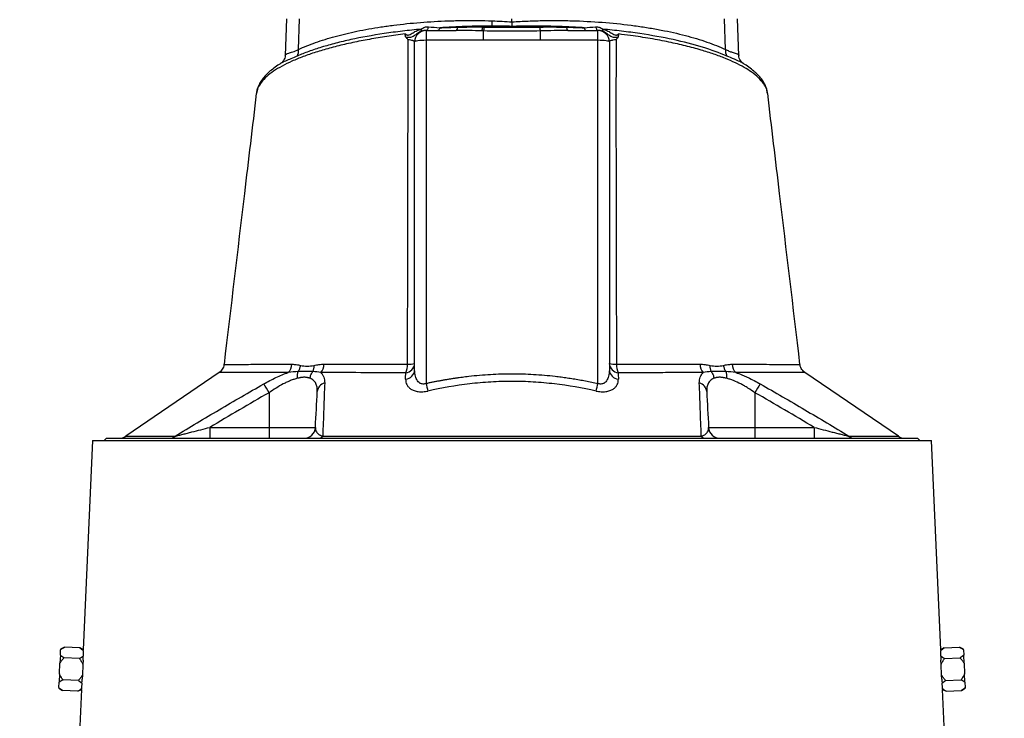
# Model space of a CAD drawing. Header units: millimetres. Extents: x 4084 to 8209, y 1498 to 10860.
# Tile 5 of 6: x 4709 to 6858, y 7919 to 9444. Entities that reach past the tile are written whole.
import ezdxf

# ---------------------------------------------------------------- set-up
doc = ezdxf.new("R2010")
doc.units = ezdxf.units.MM
doc.header["$LTSCALE"] = 5

msp = doc.modelspace()

# ---------------------------------------------------------------- linework, layer by layer
at = {"color": 7, "linetype": 'Continuous', "lineweight": 25}
for p, q in [((5291.4, 9445.4), (5288.6, 9365.8)), ((5317.9, 9379), (5319.8, 9445.4)), ((5783.8, 9439), (5783.8, 9445.4)), ((6249.7, 9379), (6247.8, 9445.4)), ((6279, 9365.8), (6276.2, 9445.4)), ((5596.3, 9420.4), (5596.3, 9398.9)), ((5596.3, 9420.4), (5661.6, 9420.4)), ((5721.9, 9398.9), (5721.9, 9419.2)), ((5845.7, 9398.9), (5845.7, 9419.2)), ((5906, 9420.4), (5971.3, 9420.4)), ((5971.3, 9398.9), (5971.3, 9420.4)), ((5571.3, 8679.4), (5571.3, 9395.4)), ((5596.3, 9398.9), (5596.3, 8650.2)), ((5721.9, 9398.9), (5596.3, 9398.9)), ((5971.3, 9398.9), (5845.7, 9398.9)), ((5971.3, 8650.2), (5971.3, 9398.9)), ((5996.3, 9395.4), (5996.3, 8679.4)), ((5225.8, 9282.9), (5225.7, 9282.5)), ((5155.7, 8691.7), (5155.8, 8691.7)), ((5144.8, 8674.2), (4940.6, 8535)), ((6627.2, 8534.9), (6423, 8674)), ((5253.5, 8629.8), (5253.5, 8554.1)), ((6314.1, 8629.8), (6314.1, 8554.1)), ((5124.4, 8554.1), (5124.4, 8530.4)), ((5124.4, 8554.1), (5253.5, 8554.1)), ((5253.5, 8554.1), (5354.7, 8554.1)), ((5253.5, 8554.1), (5253.5, 8530.4)), ((6212.9, 8554.1), (6314.1, 8554.1)), ((6314.1, 8554.1), (6314.1, 8530.4)), ((6314.1, 8554.1), (6443.3, 8554.1)), ((6443.3, 8554.1), (6443.3, 8530.4)), ((4868.2, 8525.4), (4847.8, 8068.4)), ((4868.2, 8525.4), (6699.4, 8525.4)), ((4898.8, 8530.4), (4893.8, 8525.4)), ((4898.8, 8530.4), (6668.8, 8530.4)), ((6673.8, 8525.4), (6668.8, 8530.4)), ((6719.9, 8068.6), (6699.4, 8525.4)), ((4798, 8057.4), (4798.5, 8069)), ((4806.9, 8074.7), (4798.5, 8070.3)), ((4798.5, 8070.3), (4798.5, 8069)), ((4840.5, 8073.2), (4806.9, 8074.7)), ((4847.8, 8068.5), (4840.5, 8073.2)), ((4847.8, 8067.5), (4847.8, 8068.4)), ((6727.1, 8073.2), (6719.9, 8068.6)), ((6727.1, 8073.2), (6760.7, 8074.7)), ((6769.1, 8070.3), (6760.7, 8074.7)), ((6769.1, 8069), (6769.1, 8070.3)), ((6769.1, 8069), (6769.7, 8057.4)), ((4796.1, 8016), (4797.1, 8039.3)), ((4798, 8057.4), (4797.1, 8039.3)), ((4839.4, 8049.5), (4805.9, 8051)), ((4847.5, 8045.9), (4847.1, 8037)), ((6720.5, 8037), (6720.1, 8045.9)), ((6728.2, 8049.5), (6761.7, 8051)), ((6770.5, 8039.3), (6769.7, 8057.4)), ((6770.5, 8039.3), (6771.5, 8016)), ((4847.1, 8037), (4846, 8013.7)), ((6721.6, 8013.7), (6720.5, 8037)), ((4794.8, 7986.2), (4795.3, 7997.9)), ((4796.1, 8016), (4795.3, 7997.9)), ((4837.3, 8002), (4803.8, 8003.5)), ((4846, 8013.7), (4845.7, 8005)), ((6722, 8005), (6721.6, 8013.7)), ((6730.3, 8002), (6763.9, 8003.5)), ((6772.3, 7997.9), (6771.5, 8016)), ((6772.3, 7997.9), (6772.8, 7986.2)), ((4843.9, 7982.3), (4709.2, 4980.1)), ((4794.8, 7986.2), (4794.7, 7984.9)), ((4794.7, 7984.9), (4802.7, 7979.8)), ((4836.2, 7978.3), (4802.7, 7979.8)), ((4836.2, 7978.3), (4843.9, 7982.3)), ((4843.9, 7982.7), (4844, 7983.3)), ((6858.4, 4980.1), (6723.7, 7982.3)), ((6723.7, 7982.3), (6731.4, 7978.3)), ((6731.4, 7978.3), (6764.9, 7979.8)), ((6764.9, 7979.8), (6772.9, 7984.9)), ((6772.9, 7984.9), (6772.8, 7986.2))]:
    msp.add_line(p, q, dxfattribs=at)
at = {"color": 7, "linetype": 'Continuous', "lineweight": 25, "flags": 128}
for points in [[(5601.2, 9428.4), (5600.8, 9426.6), (5600.3, 9425.1), (5599.8, 9423.7), (5599.1, 9422.5), (5598.4, 9421.6), (5597.7, 9420.9), (5597, 9420.5), (5596.2, 9420.4)], [(5626, 9426.2), (5625.6, 9424.9), (5625.2, 9423.8), (5624.8, 9422.8), (5624.3, 9421.9), (5623.7, 9421.3), (5623.2, 9420.8), (5622.6, 9420.5), (5622, 9420.4)], [(5664.8, 9427.5), (5664.5, 9426), (5664.2, 9424.6), (5663.8, 9423.3), (5663.4, 9422.3), (5663, 9421.5), (5662.6, 9420.9), (5662.1, 9420.5), (5661.6, 9420.4)], [(5902.8, 9427.5), (5903.1, 9426), (5903.4, 9424.6), (5903.8, 9423.3), (5904.2, 9422.3), (5904.6, 9421.5), (5905, 9420.9), (5905.5, 9420.5), (5906, 9420.4)], [(5941.6, 9426.2), (5942, 9424.9), (5942.4, 9423.8), (5942.9, 9422.8), (5943.4, 9421.9), (5943.9, 9421.3), (5944.4, 9420.8), (5945, 9420.5), (5945.6, 9420.4)], [(5966.4, 9428.4), (5966.8, 9426.6), (5967.3, 9425.1), (5967.9, 9423.7), (5968.5, 9422.5), (5969.2, 9421.6), (5969.9, 9420.9), (5970.6, 9420.5), (5971.4, 9420.4)], [(5596.3, 9398.9), (5591.4, 9398.8), (5586.7, 9398.6), (5582.4, 9398.3), (5578.6, 9397.8), (5575.5, 9397.3), (5573.2, 9396.7), (5571.8, 9396.1), (5571.3, 9395.4)], [(5996.3, 9395.4), (5995.8, 9396.1), (5994.4, 9396.7), (5992.1, 9397.3), (5989, 9397.8), (5985.2, 9398.3), (5980.9, 9398.6), (5976.2, 9398.8), (5971.3, 9398.9)]]:
    msp.add_lwpolyline(points, dxfattribs=at)
at = {"color": 7, "linetype": 'Continuous', "lineweight": 25}
for centre, radius, start, end in [((5538.6, 9448.7), 202.2, 354.6753, 357.9132), ((5596.3, 9395.4), 25, 90, 180), ((5577.8, 9420.2), 8.51, 349.8786, 20.116), ((5690.2, 9429.5), 29.6, 339.9616, 356.9031), ((5691.1, 9429.6), 32.5, 341.4148, 356.9232), ((5876.5, 9429.6), 32.5, 183.0768, 198.5852), ((5971.3, 9395.4), 25, 0, 90), ((5989.8, 9420.2), 8.51, 159.884, 190.1214), ((5293.7, 9376.3), 24.4, 331.3418, 6.4972), ((6273.9, 9376.3), 24.4, 173.5028, 208.6582), ((5276.5, 8693.3), 27.1, 313.973, 357.0612), ((5344.1, 8692.8), 29.3, 319.3789, 358.5242), ((5549.3, 8695.3), 22.1, 276.5045, 355.7105), ((5510.6, 8691.8), 45.1, 335.8673, 0.5459), ((5558.7, 8746.4), 54.2, 266.8996, 283.4905), ((6018.3, 8695.3), 22.1, 184.2895, 263.4955), ((6008.9, 8746.4), 54.2, 256.5095, 273.1004), ((6057, 8691.8), 45.1, 179.4541, 204.1328), ((6223.5, 8692.8), 29.3, 181.4758, 220.6211), ((6291.1, 8693.3), 27.1, 182.9388, 226.027), ((5549.3, 8681.1), 22.1, 276.041, 355.6078), ((6018.3, 8681.1), 22.1, 184.3923, 263.9591), ((4877.1, 8418.4), 431.7, 29.3265, 32.3021), ((5380.6, 8630.2), 21.9, 105.2189, 174.7408), ((6069.3, 8753.3), 484.1, 192.2935, 194.3309), ((5498.3, 8753.3), 484.1, 345.6692, 347.7066), ((6187, 8630.2), 21.9, 5.2592, 74.7811), ((6690.5, 8418.4), 431.7, 147.6979, 150.6735), ((5329.7, 8555.4), 25, 270, 357), ((6237.9, 8555.4), 25, 183, 270), ((4926.1, 8555.4), 25, 270.0013, 305.5641), ((5035.8, 8550.3), 19.9, 270.4014, 308.8062), ((5362.6, 8539.5), 9.13, 275.3782, 330.9176), ((6205, 8539.5), 9.13, 209.0824, 264.6218), ((6531.8, 8550.3), 19.9, 231.1938, 269.5986), ((6641.5, 8555.4), 25, 235.032, 269.9984)]:
    msp.add_arc(centre, radius, start, end, dxfattribs=at)
for centre, major_axis, start_param, end_param in [((5785.7, 8016.7), (937.4, -63.1), 3.16434, 3.18764), ((5781.9, 8016.7), (937.4, 63.1), 6.237138, 6.260438), ((5785.7, 7921.6), (941.6, -63.4), 3.121482, 3.144706), ((5781.9, 7921.6), (941.6, 63.4), 6.280072, 6.303296)]:
    msp.add_ellipse(centre, major_axis=major_axis, ratio=0.576382, start_param=start_param, end_param=end_param, dxfattribs=at)
for points, knots in [([(5317.9, 9379), (5329.3, 9384.3), (5341.7, 9389.3), (5361.7, 9396.3), (5368.6, 9398.6), (5382.9, 9403.1), (5390.3, 9405.2), (5412.9, 9411.4), (5428.8, 9415.2), (5462.1, 9422.2), (5479.5, 9425.3), (5502.3, 9428.8), (5506.9, 9429.4), (5516.2, 9430.7), (5520.9, 9431.3), (5535.1, 9433.1), (5544.7, 9434.2), (5573.8, 9437.2), (5593.7, 9438.8), (5624.2, 9440.5), (5634.5, 9441), (5650.1, 9441.5), (5655.4, 9441.7), (5665.9, 9441.9), (5671.2, 9442), (5697.7, 9442.3), (5719.1, 9442.1), (5740.7, 9441.3)], [0, 0, 0, 0, 0.125, 0.125, 0.1875, 0.1875, 0.25, 0.25, 0.375, 0.375, 0.5, 0.5, 0.53125, 0.53125, 0.5625, 0.5625, 0.625, 0.625, 0.75, 0.75, 0.8125, 0.8125, 0.84375, 0.84375, 0.875, 0.875, 1, 1, 1, 1]), ([(5783.8, 9439), (5795.6, 9439.8), (5807.3, 9440.5), (5830.7, 9441.5), (5842.4, 9441.8), (5859.8, 9442.1), (5865.6, 9442.1), (5877.2, 9442.2), (5883, 9442.1), (5900.3, 9442), (5911.6, 9441.7), (5945.4, 9440.6), (5967.3, 9439.3), (6010.1, 9435.7), (6031, 9433.5), (6056.4, 9430), (6061.4, 9429.3), (6071.3, 9427.8), (6076.3, 9427.1), (6090.8, 9424.7), (6100.3, 9423), (6128, 9417.7), (6145.5, 9413.7), (6170.5, 9407.2), (6178.5, 9404.9), (6194.3, 9400.2), (6201.9, 9397.7), (6223.8, 9390.1), (6237.4, 9384.7), (6249.7, 9379)], [0, 0, 0, 0, 0.0625, 0.0625, 0.125, 0.125, 0.15625, 0.15625, 0.1875, 0.1875, 0.25, 0.25, 0.375, 0.375, 0.5, 0.5, 0.53125, 0.53125, 0.5625, 0.5625, 0.625, 0.625, 0.75, 0.75, 0.8125, 0.8125, 0.875, 0.875, 1, 1, 1, 1]), ([(5783.8, 9439), (5783.8, 9437.3), (5783.8, 9435.6), (5783.8, 9432.4), (5783.8, 9430.8), (5783.8, 9429.3)], [0, 0, 0, 0, 0.5, 0.5, 1, 1, 1, 1]), ([(5585.8, 9423.1), (5571.9, 9421.8), (5558.2, 9420.4), (5537.9, 9418), (5531.2, 9417.2), (5518, 9415.4), (5511.4, 9414.5), (5479.1, 9409.7), (5454.8, 9405.3), (5420.6, 9397.8), (5409.6, 9395.2), (5393.7, 9391.1), (5388.5, 9389.7), (5378.2, 9386.8), (5373.2, 9385.4), (5358.5, 9380.9), (5349.1, 9377.8), (5331.4, 9371.3), (5323, 9368), (5315, 9364.6)], [0, 0, 0, 0, 0.125, 0.125, 0.1875, 0.1875, 0.25, 0.25, 0.5, 0.5, 0.625, 0.625, 0.6875, 0.6875, 0.75, 0.75, 0.875, 0.875, 1, 1, 1, 1]), ([(5550.9, 9412.7), (5551.5, 9412.3), (5552.1, 9411.8), (5553.5, 9411), (5554.2, 9410.7), (5555.7, 9410.3), (5556.4, 9410.3), (5558, 9410.4), (5558.7, 9410.5), (5560.9, 9411.3), (5562.3, 9412), (5565.1, 9413.7), (5566.4, 9414.6), (5569.2, 9416.3), (5570.6, 9417.2), (5573.5, 9418.7), (5575, 9419.4), (5578, 9420.7), (5579.5, 9421.3), (5582.7, 9422.3), (5584.2, 9422.7), (5585.8, 9423.1)], [0, 0, 0, 0, 0.0625, 0.0625, 0.125, 0.125, 0.1875, 0.1875, 0.25, 0.25, 0.375, 0.375, 0.5, 0.5, 0.625, 0.625, 0.75, 0.75, 0.875, 0.875, 1, 1, 1, 1]), ([(5586.2, 9418.7), (5584.7, 9418.1), (5583.2, 9417.5), (5580.2, 9415.9), (5578.8, 9415), (5576.1, 9413.1), (5574.8, 9412.1), (5572.4, 9410.2), (5571.2, 9409.2), (5568.8, 9407.7), (5567.5, 9407), (5564.9, 9405.9), (5563.6, 9405.4), (5560.7, 9404.8), (5559.2, 9404.7), (5556, 9404.6), (5554.4, 9404.6), (5552.7, 9404.9)], [0, 0, 0, 0, 0.125, 0.125, 0.25, 0.25, 0.375, 0.375, 0.5, 0.5, 0.625, 0.625, 0.75, 0.75, 0.875, 0.875, 1, 1, 1, 1]), ([(5585.8, 9423.1), (5587, 9424), (5588.1, 9424.7), (5590.6, 9426.2), (5591.9, 9426.8), (5594.6, 9427.8), (5595.9, 9428.1), (5598.6, 9428.5), (5599.9, 9428.5), (5601.2, 9428.4)], [0, 0, 0, 0, 0.25, 0.25, 0.5, 0.5, 0.75, 0.75, 1, 1, 1, 1]), ([(5596.2, 9420.4), (5594.6, 9420.4), (5592.9, 9420.2), (5590.4, 9419.8), (5589.6, 9419.6), (5587.9, 9419.2), (5587.1, 9419), (5586.2, 9418.7)], [0, 0, 0, 0, 0.5, 0.5, 0.75, 0.75, 1, 1, 1, 1]), ([(5739.9, 9429.9), (5720.6, 9429.9), (5701.3, 9429.6), (5672.8, 9428.7), (5663.3, 9428.3), (5644.5, 9427.4), (5635.2, 9426.8), (5626, 9426.2)], [0, 0, 0, 0, 0.5, 0.5, 0.75, 0.75, 1, 1, 1, 1]), ([(5718, 9419.3), (5708.6, 9419.6), (5699.2, 9419.9), (5680.4, 9420.3), (5671, 9420.4), (5661.6, 9420.4)], [0, 0, 0, 0, 0.5, 0.5, 1, 1, 1, 1]), ([(5664.8, 9427.5), (5673.9, 9427.8), (5683, 9427.9), (5701.3, 9428), (5710.5, 9427.9), (5719.8, 9427.9)], [0, 0, 0, 0, 0.5, 0.5, 1, 1, 1, 1]), ([(5845.7, 9419.2), (5835.4, 9418.9), (5825.1, 9418.8), (5804.5, 9418.6), (5794.1, 9418.5), (5773.5, 9418.5), (5763.1, 9418.6), (5742.5, 9418.8), (5732.2, 9418.9), (5721.9, 9419.2)], [0, 0, 0, 0, 0.25, 0.25, 0.5, 0.5, 0.75, 0.75, 1, 1, 1, 1]), ([(5723.5, 9427.8), (5733.5, 9427.8), (5743.6, 9427.7), (5763.7, 9427.6), (5773.7, 9427.6), (5804, 9427.6), (5824.1, 9427.7), (5844.1, 9427.8)], [0, 0, 0, 0, 0.25, 0.25, 0.5, 0.5, 1, 1, 1, 1]), ([(5941.6, 9426.2), (5928.9, 9427.1), (5916, 9427.8), (5896.5, 9428.6), (5889.9, 9428.8), (5876.7, 9429.3), (5870.1, 9429.4), (5837.1, 9430.1), (5810.5, 9430), (5783.8, 9429.3)], [0, 0, 0, 0, 0.25, 0.25, 0.375, 0.375, 0.5, 0.5, 1, 1, 1, 1]), ([(5844.1, 9427.8), (5854, 9427.9), (5863.8, 9428), (5883.4, 9427.9), (5893.1, 9427.8), (5902.8, 9427.5)], [0, 0, 0, 0, 0.5, 0.5, 1, 1, 1, 1]), ([(5906, 9420.4), (5896, 9420.4), (5886, 9420.2), (5865.9, 9419.8), (5855.8, 9419.5), (5845.7, 9419.2)], [0, 0, 0, 0, 0.5, 0.5, 1, 1, 1, 1]), ([(5966.4, 9428.4), (5967.7, 9428.5), (5969, 9428.5), (5971.7, 9428.1), (5973.1, 9427.7), (5975.7, 9426.8), (5977, 9426.2), (5979.5, 9424.8), (5980.7, 9424), (5981.8, 9423.1)], [0, 0, 0, 0, 0.25, 0.25, 0.5, 0.5, 0.75, 0.75, 1, 1, 1, 1]), ([(5981.4, 9418.7), (5980.5, 9419), (5979.7, 9419.2), (5978, 9419.6), (5977.2, 9419.8), (5974.7, 9420.2), (5973, 9420.4), (5971.4, 9420.4)], [0, 0, 0, 0, 0.25, 0.25, 0.5, 0.5, 1, 1, 1, 1]), ([(6014.9, 9404.9), (6013.2, 9404.6), (6011.6, 9404.6), (6008.4, 9404.7), (6006.9, 9404.8), (6004, 9405.4), (6002.7, 9405.9), (6000.1, 9407), (5998.8, 9407.7), (5996.4, 9409.2), (5995.2, 9410.2), (5992.8, 9412.1), (5991.5, 9413.1), (5988.8, 9415), (5987.4, 9415.9), (5984.5, 9417.5), (5982.9, 9418.1), (5981.4, 9418.7)], [0, 0, 0, 0, 0.125, 0.125, 0.25, 0.25, 0.375, 0.375, 0.5, 0.5, 0.625, 0.625, 0.75, 0.75, 0.875, 0.875, 1, 1, 1, 1]), ([(6252.6, 9364.6), (6236.7, 9371.4), (6219, 9377.9), (6179.6, 9389.9), (6158.4, 9395.4), (6112.8, 9405.3), (6088.5, 9409.7), (6056.1, 9414.5), (6049.5, 9415.4), (6036.3, 9417.2), (6029.6, 9418), (6009.4, 9420.4), (5995.7, 9421.8), (5981.8, 9423.1)], [0, 0, 0, 0, 0.25, 0.25, 0.5, 0.5, 0.75, 0.75, 0.8125, 0.8125, 0.875, 0.875, 1, 1, 1, 1]), ([(5981.8, 9423.1), (5983.4, 9422.7), (5984.9, 9422.3), (5988.1, 9421.3), (5989.6, 9420.7), (5992.6, 9419.4), (5994.1, 9418.7), (5997, 9417.2), (5998.4, 9416.3), (6001.2, 9414.6), (6002.6, 9413.7), (6005.3, 9412), (6006.7, 9411.3), (6008.9, 9410.5), (6009.6, 9410.4), (6011.2, 9410.3), (6011.9, 9410.3), (6013.4, 9410.7), (6014.1, 9411), (6015.5, 9411.8), (6016.1, 9412.3), (6016.7, 9412.7)], [0, 0, 0, 0, 0.125, 0.125, 0.25, 0.25, 0.375, 0.375, 0.5, 0.5, 0.625, 0.625, 0.75, 0.75, 0.8125, 0.8125, 0.875, 0.875, 0.9375, 0.9375, 1, 1, 1, 1]), ([(5552.7, 9404.9), (5552.3, 9405.3), (5551.9, 9405.9), (5551.3, 9407.1), (5551.1, 9407.8), (5550.8, 9409.8), (5550.8, 9411.3), (5550.9, 9412.7)], [0, 0, 0, 0, 0.25, 0.25, 0.5, 0.5, 1, 1, 1, 1]), ([(5555.7, 8692.3), (5556.1, 8811.4), (5556.4, 8930), (5556.7, 9107.1), (5556.8, 9166), (5556.8, 9283.4), (5556.8, 9341.9), (5556.8, 9400.2)], [0, 0, 0, 0, 0.5, 0.5, 0.75, 0.75, 1, 1, 1, 1]), ([(5571.3, 9395.4), (5571.3, 9395.9), (5571, 9396.4), (5570, 9397.1), (5569.6, 9397.3), (5568.7, 9397.8), (5568.1, 9398), (5566.3, 9398.6), (5564.7, 9399), (5561.1, 9399.7), (5559, 9400), (5556.8, 9400.2)], [0, 0, 0, 0, 0.25, 0.25, 0.375, 0.375, 0.5, 0.5, 0.75, 0.75, 1, 1, 1, 1]), ([(5845.7, 9398.9), (5843.4, 9398.9), (5838.2, 9398.9), (5831.4, 9398.9), (5823.5, 9399), (5808, 9399.1), (5783.8, 9399.2), (5759.6, 9399.1), (5744.2, 9399), (5736.2, 9398.9), (5729.4, 9398.9), (5724.2, 9398.9), (5721.9, 9398.9)], [0, 0, 0, 0, 0.057565, 0.125002, 0.164703, 0.250003, 0.500005, 0.750002, 0.835297, 0.875001, 0.942436, 1, 1, 1, 1]), ([(6010.9, 9400.2), (6008.6, 9400), (6006.6, 9399.7), (6003.8, 9399.2), (6003, 9399), (6001.4, 9398.6), (6000.7, 9398.4), (5998.8, 9397.8), (5997.9, 9397.3), (5996.6, 9396.4), (5996.3, 9395.9), (5996.3, 9395.4)], [0, 0, 0, 0, 0.25, 0.25, 0.375, 0.375, 0.5, 0.5, 0.75, 0.75, 1, 1, 1, 1]), ([(6010.9, 9400.2), (6010.8, 9341.9), (6010.8, 9283.5), (6010.8, 9195.5), (6010.8, 9166.1), (6010.9, 9107.2), (6010.9, 9077.7), (6011.1, 8989.1), (6011.2, 8929.9), (6011.5, 8811.3), (6011.7, 8751.8), (6011.9, 8692.3)], [0, 0, 0, 0, 0.25, 0.25, 0.375, 0.375, 0.5, 0.5, 0.75, 0.75, 1, 1, 1, 1]), ([(6014.9, 9404.9), (6015.3, 9405.3), (6015.7, 9405.9), (6016.3, 9407.1), (6016.5, 9407.8), (6016.8, 9409.8), (6016.8, 9411.3), (6016.7, 9412.7)], [0, 0, 0, 0, 0.25, 0.25, 0.5, 0.5, 1, 1, 1, 1]), ([(5288.7, 9365.9), (5288.7, 9364.9), (5288.7, 9362.3), (5287, 9357.3), (5283.9, 9352.5), (5280.7, 9349.4), (5279.2, 9348.5), (5278.6, 9348.1)], [0, 0, 0, 0, 0.133383, 0.383022, 0.627111, 0.847575, 1, 1, 1, 1]), ([(6289.1, 9348), (6288.4, 9348.5), (6286.9, 9349.4), (6283.7, 9352.5), (6280.8, 9357.2), (6279.2, 9362.1), (6279.1, 9364.8), (6279.1, 9365.7)], [0, 0, 0, 0, 0.163228, 0.374401, 0.620362, 0.867601, 1, 1, 1, 1]), ([(5278.5, 9347.9), (5276.6, 9346.8), (5270.3, 9343), (5261.2, 9336.2), (5251, 9327.6), (5242.4, 9318.6), (5235.4, 9309.2), (5230.3, 9299.6), (5227, 9290.7), (5226.2, 9285), (5225.9, 9282.6)], [0, 0, 0, 0, 0.062342, 0.205246, 0.349301, 0.493498, 0.635803, 0.773839, 0.90577, 1, 1, 1, 1]), ([(6341.5, 9283), (6341.5, 9284), (6341.2, 9288.1), (6339.1, 9295.2), (6335.2, 9304), (6329.9, 9312.6), (6322.9, 9321.2), (6314.2, 9329.8), (6303.8, 9338.2), (6295.4, 9344.2), (6290, 9347.4), (6289.1, 9347.9)], [0, 0, 0, 0, 0.040192, 0.160975, 0.282239, 0.407469, 0.542155, 0.68233, 0.826257, 0.971829, 1, 1, 1, 1]), ([(5225.7, 9282.9), (5217.1, 9210.1), (5193.6, 9013.1), (5170.1, 8816), (5155.2, 8691.7)], [0, 0, 0, 0, 0.36928, 1, 1, 1, 1]), ([(6412.4, 8691.7), (6397.6, 8816), (6374, 9013.1), (6350.5, 9210.1), (6341.9, 9282.9)], [0, 0, 0, 0, 0.630692, 1, 1, 1, 1]), ([(5155.1, 8691.8), (5155, 8690.6), (5154.7, 8687.5), (5152.8, 8683.1), (5150, 8678.9), (5147.3, 8676), (5145.4, 8674.7), (5144.8, 8674.3)], [0, 0, 0, 0, 0.171972, 0.436632, 0.676314, 0.894545, 1, 1, 1, 1]), ([(5303.5, 8691.9), (5306.7, 8691.9), (5309.8, 8691.6), (5316, 8690.7), (5319.2, 8690), (5322.4, 8689.4)], [0, 0, 0, 0, 0.5, 0.5, 1, 1, 1, 1]), ([(5316.9, 8675.8), (5318.3, 8677.7), (5319.5, 8679.9), (5321.3, 8684.5), (5322, 8686.9), (5322.4, 8689.4)], [0, 0, 0, 0, 0.5, 0.5, 1, 1, 1, 1]), ([(5322.4, 8689.4), (5327, 8688.5), (5331.8, 8688), (5341.6, 8688), (5346.6, 8688.5), (5351.7, 8689.4)], [0, 0, 0, 0, 0.5, 0.5, 1, 1, 1, 1]), ([(5349, 8675.8), (5350, 8677.7), (5350.7, 8679.9), (5351.6, 8684.5), (5351.8, 8687), (5351.7, 8689.4)], [0, 0, 0, 0, 0.5, 0.5, 1, 1, 1, 1]), ([(5351.7, 8689.4), (5355.3, 8690.1), (5358.8, 8690.8), (5366.1, 8691.7), (5369.7, 8692), (5373.4, 8692)], [0, 0, 0, 0, 0.5, 0.5, 1, 1, 1, 1]), ([(5373.4, 8692), (5400.4, 8692), (5429.1, 8692.1), (5474.7, 8692.2), (5490.3, 8692.2), (5514.4, 8692.2), (5522.6, 8692.2), (5539, 8692.2), (5547.3, 8692.3), (5555.7, 8692.3)], [0, 0, 0, 0, 0.5, 0.5, 0.75, 0.75, 0.875, 0.875, 1, 1, 1, 1]), ([(6011.9, 8692.3), (6028.6, 8692.2), (6045, 8692.2), (6076.9, 8692.2), (6092.5, 8692.2), (6122.9, 8692.1), (6137.7, 8692.1), (6159.4, 8692.1), (6166.5, 8692), (6180.6, 8692), (6187.5, 8692), (6194.2, 8692)], [0, 0, 0, 0, 0.25, 0.25, 0.5, 0.5, 0.75, 0.75, 0.875, 0.875, 1, 1, 1, 1]), ([(6194.2, 8692), (6197.9, 8692), (6201.6, 8691.7), (6208.8, 8690.8), (6212.3, 8690.1), (6215.9, 8689.4)], [0, 0, 0, 0, 0.5, 0.5, 1, 1, 1, 1]), ([(6215.9, 8689.4), (6215.8, 8687), (6216, 8684.5), (6216.9, 8679.9), (6217.6, 8677.7), (6218.6, 8675.8)], [0, 0, 0, 0, 0.5, 0.5, 1, 1, 1, 1]), ([(6215.9, 8689.4), (6221, 8688.5), (6226, 8688), (6235.8, 8688), (6240.6, 8688.5), (6245.2, 8689.4)], [0, 0, 0, 0, 0.5, 0.5, 1, 1, 1, 1]), ([(6245.2, 8689.4), (6248.4, 8690), (6251.6, 8690.7), (6257.8, 8691.6), (6261, 8691.9), (6264.1, 8691.9)], [0, 0, 0, 0, 0.5, 0.5, 1, 1, 1, 1]), ([(6245.2, 8689.4), (6245.6, 8686.9), (6246.3, 8684.5), (6248.1, 8679.9), (6249.3, 8677.7), (6250.7, 8675.8)], [0, 0, 0, 0, 0.5, 0.5, 1, 1, 1, 1]), ([(6423, 8674.1), (6422.9, 8674.2), (6421.1, 8675.2), (6418.3, 8678), (6415.1, 8682.5), (6413, 8687.2), (6412.7, 8690.4), (6412.5, 8691.7)], [0, 0, 0, 0, 0.023511, 0.290864, 0.543743, 0.816085, 1, 1, 1, 1]), ([(5242, 8649), (5250.8, 8654), (5259.6, 8658.6), (5273, 8664.9), (5277.5, 8666.9), (5286.5, 8670.6), (5290.9, 8672.3), (5295.3, 8673.8)], [0, 0, 0, 0, 0.5, 0.5, 0.75, 0.75, 1, 1, 1, 1]), ([(5315.5, 8661.2), (5315.2, 8663.8), (5315.2, 8666.5), (5315.7, 8671.5), (5316.2, 8673.8), (5316.9, 8675.8)], [0, 0, 0, 0, 0.5, 0.5, 1, 1, 1, 1]), ([(5342.9, 8661.2), (5342.5, 8661.4), (5341.7, 8661.6), (5340.5, 8662), (5339.3, 8662.4), (5338.2, 8662.6), (5336.5, 8663), (5334, 8663.4), (5330.6, 8663.6), (5327.1, 8663.4), (5323.9, 8663), (5321, 8662.4), (5318.3, 8661.9), (5316.5, 8661.4), (5315.5, 8661.2)], [0, 0, 0, 0, 0.056515, 0.109735, 0.159667, 0.206317, 0.249696, 0.377352, 0.499103, 0.621321, 0.749708, 0.823789, 0.907209, 1, 1, 1, 1]), ([(5349, 8675.8), (5346.6, 8675.9), (5344.1, 8676), (5339, 8676.2), (5336.3, 8676.3), (5331, 8676.3), (5328.3, 8676.2), (5322.7, 8676), (5319.8, 8675.9), (5316.9, 8675.8)], [0, 0, 0, 0, 0.25, 0.25, 0.5, 0.5, 0.75, 0.75, 1, 1, 1, 1]), ([(5342.9, 8661.2), (5343.2, 8663.9), (5343.9, 8666.5), (5346, 8671.4), (5347.4, 8673.8), (5349, 8675.8)], [0, 0, 0, 0, 0.5, 0.5, 1, 1, 1, 1]), ([(5366.3, 8673.7), (5367.9, 8672.3), (5369.2, 8670.7), (5370.9, 8668.3), (5371.4, 8667.4), (5372.3, 8665.6), (5372.7, 8664.7), (5374.4, 8659.9), (5375, 8655.8), (5374.9, 8651.3)], [0, 0, 0, 0, 0.25, 0.25, 0.375, 0.375, 0.5, 0.5, 1, 1, 1, 1]), ([(5551.8, 8673.4), (5534.7, 8673.4), (5518, 8673.4), (5485.4, 8673.5), (5469.5, 8673.5), (5423.2, 8673.6), (5393.9, 8673.6), (5366.3, 8673.7)], [0, 0, 0, 0, 0.25, 0.25, 0.5, 0.5, 1, 1, 1, 1]), ([(5596.3, 8650.2), (5595.2, 8649.7), (5594.1, 8649.3), (5591.8, 8648.8), (5590.7, 8648.7), (5588.4, 8648.7), (5587.3, 8648.9), (5585.3, 8649.4), (5584.3, 8649.8), (5581.6, 8651.2), (5580.2, 8652.4), (5577.7, 8655.2), (5576.7, 8656.7), (5574.9, 8659.9), (5574.2, 8661.5), (5573.1, 8664.9), (5572.6, 8666.7), (5571.6, 8672), (5571.3, 8675.7), (5571.3, 8679.4)], [0, 0, 0, 0, 0.0625, 0.0625, 0.125, 0.125, 0.1875, 0.1875, 0.25, 0.25, 0.375, 0.375, 0.5, 0.5, 0.625, 0.625, 0.75, 0.75, 1, 1, 1, 1]), ([(5596.3, 8650.2), (5598.7, 8650.7), (5603.6, 8651.8), (5610.9, 8653.3), (5618.2, 8654.7), (5625.5, 8656.1), (5632.7, 8657.4), (5639.9, 8658.7), (5647, 8659.9), (5654.2, 8661), (5661.3, 8662.1), (5668.4, 8663.1), (5675.4, 8664.1), (5682.5, 8665), (5702.9, 8667.4), (5736.7, 8670.3), (5783.9, 8671.7), (5831.1, 8670.3), (5866.8, 8667.2), (5891.3, 8664.2), (5904.4, 8662.4), (5917.6, 8660.4), (5930.9, 8658.1), (5944.3, 8655.7), (5957.8, 8653.1), (5966.8, 8651.1), (5971.3, 8650.2)], [0, 0, 0, 0, 0.019837, 0.039569, 0.059198, 0.078724, 0.098149, 0.117473, 0.136699, 0.155826, 0.174857, 0.193792, 0.212632, 0.231379, 0.250034, 0.376074, 0.500303, 0.624384, 0.750276, 0.784953, 0.819949, 0.855274, 0.890934, 0.926937, 0.96329, 1, 1, 1, 1]), ([(5996.3, 8679.4), (5996.3, 8675.7), (5996, 8672), (5995, 8666.7), (5994.5, 8664.9), (5993.4, 8661.5), (5992.7, 8659.9), (5991, 8656.7), (5989.9, 8655.2), (5988.1, 8653.1), (5987.4, 8652.5), (5985.9, 8651.3), (5985.1, 8650.7), (5983.3, 8649.8), (5982.4, 8649.4), (5980.3, 8648.9), (5979.2, 8648.7), (5976.9, 8648.7), (5975.8, 8648.8), (5973.5, 8649.3), (5972.4, 8649.7), (5971.3, 8650.2)], [0, 0, 0, 0, 0.25, 0.25, 0.375, 0.375, 0.5, 0.5, 0.625, 0.625, 0.6875, 0.6875, 0.75, 0.75, 0.8125, 0.8125, 0.875, 0.875, 0.9375, 0.9375, 1, 1, 1, 1]), ([(6201.3, 8673.7), (6194.4, 8673.7), (6187.4, 8673.7), (6173.1, 8673.6), (6165.8, 8673.6), (6143.8, 8673.6), (6128.7, 8673.6), (6097.8, 8673.5), (6081.9, 8673.5), (6049.5, 8673.4), (6032.8, 8673.4), (6015.8, 8673.4)], [0, 0, 0, 0, 0.125, 0.125, 0.25, 0.25, 0.5, 0.5, 0.75, 0.75, 1, 1, 1, 1]), ([(6192.7, 8651.3), (6192.6, 8655.8), (6193.2, 8659.9), (6195.3, 8665.6), (6196.2, 8667.4), (6197.8, 8669.9), (6198.5, 8670.7), (6199.8, 8672.2), (6200.5, 8673), (6201.3, 8673.7)], [0, 0, 0, 0, 0.5, 0.5, 0.75, 0.75, 0.875, 0.875, 1, 1, 1, 1]), ([(6250.7, 8675.8), (6247.8, 8675.9), (6244.9, 8676), (6239.4, 8676.2), (6236.6, 8676.3), (6231.3, 8676.3), (6228.6, 8676.2), (6223.5, 8676), (6221, 8675.9), (6218.6, 8675.8)], [0, 0, 0, 0, 0.25, 0.25, 0.5, 0.5, 0.75, 0.75, 1, 1, 1, 1]), ([(6218.6, 8675.8), (6220.2, 8673.8), (6221.6, 8671.4), (6223.7, 8666.5), (6224.4, 8663.9), (6224.7, 8661.2)], [0, 0, 0, 0, 0.5, 0.5, 1, 1, 1, 1]), ([(6252.1, 8661.2), (6251.5, 8661.3), (6250.4, 8661.6), (6248.7, 8662), (6247.1, 8662.3), (6245.7, 8662.6), (6243.5, 8663), (6240.6, 8663.4), (6237, 8663.6), (6233.7, 8663.4), (6230.9, 8663), (6228.6, 8662.5), (6226.7, 8661.9), (6225.4, 8661.4), (6224.7, 8661.2)], [0, 0, 0, 0, 0.056649, 0.109936, 0.159864, 0.206441, 0.249676, 0.377422, 0.499016, 0.621386, 0.749674, 0.82396, 0.907391, 1, 1, 1, 1]), ([(6250.7, 8675.8), (6251.4, 8673.8), (6251.9, 8671.5), (6252.4, 8666.5), (6252.4, 8663.8), (6252.1, 8661.2)], [0, 0, 0, 0, 0.5, 0.5, 1, 1, 1, 1]), ([(6272.3, 8673.8), (6276.7, 8672.3), (6281.1, 8670.6), (6287.8, 8667.8), (6290, 8666.9), (6294.5, 8664.9), (6296.8, 8663.9), (6308, 8658.6), (6316.8, 8654), (6325.6, 8649)], [0, 0, 0, 0, 0.25, 0.25, 0.375, 0.375, 0.5, 0.5, 1, 1, 1, 1]), ([(5048.3, 8534.8), (5080.3, 8554.3), (5112.4, 8573.6), (5177, 8611.7), (5209.4, 8630.5), (5242, 8649)], [0, 0, 0, 0, 0.5, 0.5, 1, 1, 1, 1]), ([(5315.5, 8661.2), (5313, 8660.6), (5310.4, 8659.8), (5305.3, 8658.2), (5302.7, 8657.2), (5297.6, 8655.1), (5294.9, 8654), (5289.7, 8651.6), (5287, 8650.2), (5279.1, 8646.1), (5273.9, 8643.1), (5263.6, 8636.7), (5258.5, 8633.3), (5253.5, 8629.8)], [0, 0, 0, 0, 0.125, 0.125, 0.25, 0.25, 0.375, 0.375, 0.5, 0.5, 0.75, 0.75, 1, 1, 1, 1]), ([(5358.8, 8632.2), (5359, 8635.5), (5358.8, 8638.6), (5358.1, 8643.1), (5357.7, 8644.5), (5356.8, 8647.3), (5356.3, 8648.7), (5354.4, 8652.4), (5352.7, 8654.7), (5349.5, 8657.6), (5348.3, 8658.5), (5345.8, 8660), (5344.4, 8660.7), (5342.9, 8661.2)], [0, 0, 0, 0, 0.25, 0.25, 0.375, 0.375, 0.5, 0.5, 0.75, 0.75, 0.875, 0.875, 1, 1, 1, 1]), ([(5374.9, 8651.3), (5374.2, 8632.8), (5373.6, 8613.8), (5372.1, 8574.9), (5371.4, 8555.1), (5370.6, 8535)], [0, 0, 0, 0, 0.5, 0.5, 1, 1, 1, 1]), ([(5551.6, 8659.1), (5551.6, 8657.1), (5551.8, 8655), (5552.6, 8651.1), (5553.3, 8649.3), (5554.7, 8646.6), (5555.2, 8645.7), (5556.4, 8644), (5557.1, 8643.1), (5559.3, 8640.7), (5561, 8639.2), (5564.1, 8637.2), (5565.2, 8636.5), (5567.6, 8635.4), (5568.9, 8634.8), (5571.6, 8633.9), (5573, 8633.5), (5576, 8632.8), (5577.6, 8632.5), (5580.8, 8632.1), (5582.5, 8631.9), (5585.9, 8631.8), (5587.7, 8631.8), (5593.1, 8632.1), (5596.7, 8632.6), (5600.3, 8633.4)], [0, 0, 0, 0, 0.125, 0.125, 0.25, 0.25, 0.3125, 0.3125, 0.375, 0.375, 0.5, 0.5, 0.5625, 0.5625, 0.625, 0.625, 0.6875, 0.6875, 0.75, 0.75, 0.8125, 0.8125, 0.875, 0.875, 1, 1, 1, 1]), ([(5967.3, 8633.4), (5937.2, 8640.1), (5906.8, 8645.4), (5861, 8650.8), (5845.7, 8652.2), (5814.9, 8654.1), (5799.4, 8654.6), (5768.5, 8654.6), (5753, 8654.1), (5729.9, 8652.7), (5722.2, 8652.1), (5706.8, 8650.8), (5699.1, 8650), (5660.8, 8645.4), (5630.4, 8640.1), (5600.3, 8633.4)], [0, 0, 0, 0, 0.25, 0.25, 0.375, 0.375, 0.5, 0.5, 0.625, 0.625, 0.6875, 0.6875, 0.75, 0.75, 1, 1, 1, 1]), ([(5967.3, 8633.4), (5970.9, 8632.6), (5974.5, 8632.1), (5979.9, 8631.8), (5981.7, 8631.8), (5985.1, 8631.9), (5986.8, 8632.1), (5990, 8632.5), (5991.6, 8632.8), (5994.6, 8633.5), (5996, 8633.9), (6000.1, 8635.3), (6002.4, 8636.5), (6006.6, 8639.2), (6008.4, 8640.7), (6010.6, 8643.1), (6011.2, 8644), (6012.4, 8645.7), (6012.9, 8646.6), (6014.3, 8649.3), (6015, 8651.2), (6015.8, 8655.1), (6016, 8657.1), (6016, 8659.1)], [0, 0, 0, 0, 0.125, 0.125, 0.1875, 0.1875, 0.25, 0.25, 0.3125, 0.3125, 0.375, 0.375, 0.5, 0.5, 0.625, 0.625, 0.6875, 0.6875, 0.75, 0.75, 0.875, 0.875, 1, 1, 1, 1]), ([(6197, 8535), (6196.2, 8555.1), (6195.5, 8574.9), (6194, 8613.8), (6193.4, 8632.8), (6192.7, 8651.3)], [0, 0, 0, 0, 0.5, 0.5, 1, 1, 1, 1]), ([(6224.7, 8661.2), (6223.2, 8660.6), (6221.8, 8660), (6219.2, 8658.4), (6218.1, 8657.6), (6215.9, 8655.7), (6215, 8654.6), (6213.3, 8652.4), (6212.6, 8651.1), (6210.6, 8647.3), (6209.8, 8644.5), (6208.8, 8638.6), (6208.6, 8635.5), (6208.8, 8632.2)], [0, 0, 0, 0, 0.125, 0.125, 0.25, 0.25, 0.375, 0.375, 0.5, 0.5, 0.75, 0.75, 1, 1, 1, 1]), ([(6314.1, 8629.8), (6309.1, 8633.3), (6304, 8636.7), (6296.3, 8641.5), (6293.7, 8643.1), (6288.4, 8646.1), (6285.8, 8647.5), (6277.9, 8651.7), (6272.6, 8654.1), (6264.8, 8657.2), (6262.2, 8658.2), (6257.1, 8659.9), (6254.6, 8660.6), (6252.1, 8661.2)], [0, 0, 0, 0, 0.25, 0.25, 0.375, 0.375, 0.5, 0.5, 0.75, 0.75, 0.875, 0.875, 1, 1, 1, 1]), ([(6325.6, 8649), (6358.2, 8630.5), (6390.6, 8611.7), (6455.2, 8573.6), (6487.3, 8554.3), (6519.4, 8534.8)], [0, 0, 0, 0, 0.5, 0.5, 1, 1, 1, 1]), ([(5048.3, 8534.8), (5049.4, 8535.1), (5050.8, 8535.4), (5053.6, 8536.1), (5055, 8536.5), (5059.5, 8537.6), (5062.6, 8538.4), (5068.9, 8540), (5072.1, 8540.8), (5078.5, 8542.4), (5081.8, 8543.3), (5091.5, 8545.7), (5098.1, 8547.4), (5111.2, 8550.7), (5117.8, 8552.4), (5124.4, 8554.1)], [0, 0, 0, 0, 0.0625, 0.0625, 0.125, 0.125, 0.25, 0.25, 0.375, 0.375, 0.5, 0.5, 0.75, 0.75, 1, 1, 1, 1]), ([(5354.7, 8554.1), (5354.6, 8552.4), (5354.8, 8550.8), (5355.6, 8547.5), (5356.2, 8545.8), (5357.7, 8543.4), (5358.3, 8542.6), (5359.7, 8540.9), (5360.5, 8540.1), (5362, 8539), (5362.5, 8538.6), (5363.7, 8537.8), (5364.3, 8537.4), (5365.8, 8536.7), (5366.6, 8536.3), (5368.4, 8535.6), (5369.4, 8535.3), (5370.6, 8535)], [0, 0, 0, 0, 0.25, 0.25, 0.5, 0.5, 0.625, 0.625, 0.75, 0.75, 0.8125, 0.8125, 0.875, 0.875, 0.9375, 0.9375, 1, 1, 1, 1]), ([(6197, 8535), (6198.2, 8535.3), (6199.2, 8535.6), (6201.1, 8536.3), (6201.8, 8536.7), (6204, 8537.8), (6205.1, 8538.6), (6207.1, 8540.2), (6207.9, 8541), (6209.3, 8542.6), (6209.9, 8543.4), (6211.4, 8545.8), (6212.1, 8547.5), (6212.8, 8550.8), (6213, 8552.4), (6212.9, 8554.1)], [0, 0, 0, 0, 0.0625, 0.0625, 0.125, 0.125, 0.25, 0.25, 0.375, 0.375, 0.5, 0.5, 0.75, 0.75, 1, 1, 1, 1]), ([(6443.3, 8554.1), (6449.8, 8552.4), (6456.4, 8550.7), (6469.6, 8547.4), (6476.1, 8545.7), (6485.9, 8543.2), (6489.1, 8542.4), (6495.6, 8540.8), (6498.8, 8540), (6503.5, 8538.8), (6505, 8538.4), (6508.1, 8537.6), (6509.7, 8537.2), (6512.6, 8536.5), (6514.1, 8536.1), (6516.9, 8535.4), (6518.2, 8535.1), (6519.4, 8534.8)], [0, 0, 0, 0, 0.25, 0.25, 0.5, 0.5, 0.625, 0.625, 0.75, 0.75, 0.8125, 0.8125, 0.875, 0.875, 0.9375, 0.9375, 1, 1, 1, 1]), ([(5370.6, 8535), (5402.2, 8535.1), (5434.6, 8535.1), (5500.9, 8535.1), (5534.9, 8535.1), (5586.9, 8535.2), (5604.5, 8535.2), (5631.1, 8535.2), (5640, 8535.2), (5657.9, 8535.2), (5666.8, 8535.2), (5711.4, 8535.2), (5747.1, 8535.2), (5818.6, 8535.2), (5854.4, 8535.2), (5908.1, 8535.2), (5926, 8535.2), (5961.6, 8535.2), (5979.3, 8535.2), (6031.7, 8535.1), (6065.9, 8535.1), (6116, 8535.1), (6132.5, 8535.1), (6157, 8535.1), (6165.1, 8535.1), (6181.2, 8535), (6189.1, 8535), (6197, 8535)], [0, 0, 0, 0, 0.125, 0.125, 0.25, 0.25, 0.3125, 0.3125, 0.34375, 0.34375, 0.375, 0.375, 0.5, 0.5, 0.625, 0.625, 0.6875, 0.6875, 0.75, 0.75, 0.875, 0.875, 0.9375, 0.9375, 0.96875, 0.96875, 1, 1, 1, 1]), ([(4798.5, 8069), (4799.6, 8070.1), (4800.9, 8071.1), (4803.7, 8073), (4805.3, 8073.8), (4806.9, 8074.7)], [0, 0, 0, 0, 0.5, 0.5, 1, 1, 1, 1]), ([(4840.5, 8073.2), (4841.9, 8072.3), (4843.2, 8071.4), (4845.6, 8069.5), (4846.8, 8068.6), (4847.8, 8067.5)], [0, 0, 0, 0, 0.5, 0.5, 1, 1, 1, 1]), ([(6719.9, 8067.5), (6720.8, 8068.5), (6721.9, 8069.5), (6724.4, 8071.4), (6725.7, 8072.3), (6727.1, 8073.2)], [0, 0, 0, 0, 0.5, 0.5, 1, 1, 1, 1]), ([(6719.9, 8068), (6719.9, 8068.2), (6719.9, 8068.5), (6719.9, 8067.9), (6719.9, 8067.5)], [0, 0, 0, 0, 0.529166, 1, 1, 1, 1]), ([(6760.7, 8074.7), (6762.3, 8073.8), (6763.9, 8073), (6766.7, 8071.1), (6768, 8070.1), (6769.1, 8069)], [0, 0, 0, 0, 0.5, 0.5, 1, 1, 1, 1]), ([(4797.1, 8039.3), (4798.3, 8041.5), (4799.6, 8043.5), (4802.6, 8047.4), (4804.2, 8049.2), (4805.9, 8051)], [0, 0, 0, 0, 0.5, 0.5, 1, 1, 1, 1]), ([(4805.9, 8051), (4804.3, 8052), (4802.8, 8053), (4800.1, 8055.1), (4798.9, 8056.2), (4798, 8057.4)], [0, 0, 0, 0, 0.5, 0.5, 1, 1, 1, 1]), ([(4847.7, 8054.9), (4847.1, 8054.4), (4846.5, 8053.9), (4845.3, 8052.9), (4844.6, 8052.5), (4842.5, 8051.1), (4841, 8050.3), (4839.4, 8049.5)], [0, 0, 0, 0, 0.25, 0.25, 0.5, 0.5, 1, 1, 1, 1]), ([(4839.4, 8049.5), (4840.9, 8047.6), (4842.4, 8045.6), (4845, 8041.5), (4846.2, 8039.3), (4847.1, 8037)], [0, 0, 0, 0, 0.5, 0.5, 1, 1, 1, 1]), ([(4847.5, 8045.9), (4847.5, 8047.5), (4847.6, 8049.1), (4847.6, 8052.1), (4847.6, 8053.6), (4847.7, 8054.9)], [0, 0, 0, 0, 0.5, 0.5, 1, 1, 1, 1]), ([(6719.9, 8054.9), (6720, 8053.5), (6720, 8052.1), (6720, 8049.1), (6720.1, 8047.5), (6720.1, 8045.9)], [0, 0, 0, 0, 0.5, 0.5, 1, 1, 1, 1]), ([(6728.2, 8049.5), (6726.6, 8050.3), (6725.1, 8051.1), (6722.3, 8053), (6721, 8053.9), (6719.9, 8054.9)], [0, 0, 0, 0, 0.5, 0.5, 1, 1, 1, 1]), ([(6720.5, 8037), (6721.5, 8039.3), (6722.6, 8041.4), (6725.2, 8045.6), (6726.7, 8047.6), (6728.2, 8049.5)], [0, 0, 0, 0, 0.5, 0.5, 1, 1, 1, 1]), ([(6769.7, 8057.4), (6768.7, 8056.2), (6767.4, 8055.1), (6764.8, 8053), (6763.3, 8052), (6761.7, 8051)], [0, 0, 0, 0, 0.5, 0.5, 1, 1, 1, 1]), ([(6761.7, 8051), (6763.4, 8049.2), (6765, 8047.4), (6768, 8043.5), (6769.3, 8041.4), (6770.5, 8039.3)], [0, 0, 0, 0, 0.5, 0.5, 1, 1, 1, 1]), ([(4795.3, 7997.9), (4796.4, 7998.9), (4797.7, 7999.9), (4800.6, 8001.8), (4802.1, 8002.7), (4803.8, 8003.5)], [0, 0, 0, 0, 0.5, 0.5, 1, 1, 1, 1]), ([(4803.8, 8003.5), (4802.2, 8005.4), (4800.8, 8007.4), (4798.2, 8011.5), (4797, 8013.7), (4796.1, 8016)], [0, 0, 0, 0, 0.5, 0.5, 1, 1, 1, 1]), ([(4846, 8013.7), (4844.9, 8011.6), (4843.6, 8009.5), (4840.6, 8005.7), (4839, 8003.8), (4837.3, 8002)], [0, 0, 0, 0, 0.5, 0.5, 1, 1, 1, 1]), ([(4837.3, 8002), (4838.8, 8001.1), (4840.2, 8000.1), (4842.8, 7998), (4844, 7997), (4845, 7995.9)], [0, 0, 0, 0, 0.5, 0.5, 1, 1, 1, 1]), ([(4845, 7995.9), (4845.1, 7997.3), (4845.2, 7998.7), (4845.4, 8001.7), (4845.5, 8003.3), (4845.7, 8005)], [0, 0, 0, 0, 0.5, 0.5, 1, 1, 1, 1]), ([(6730.3, 8002), (6728.6, 8003.8), (6727, 8005.6), (6724, 8009.6), (6722.7, 8011.6), (6721.6, 8013.7)], [0, 0, 0, 0, 0.5, 0.5, 1, 1, 1, 1]), ([(6722, 8005), (6722.1, 8003.3), (6722.2, 8001.7), (6722.4, 7998.7), (6722.5, 7997.3), (6722.6, 7995.9)], [0, 0, 0, 0, 0.5, 0.5, 1, 1, 1, 1]), ([(6722.6, 7995.9), (6723.6, 7997), (6724.8, 7998.1), (6727.4, 8000.1), (6728.8, 8001.1), (6730.3, 8002)], [0, 0, 0, 0, 0.5, 0.5, 1, 1, 1, 1]), ([(6771.5, 8016), (6770.6, 8013.7), (6769.4, 8011.6), (6766.8, 8007.4), (6765.4, 8005.5), (6763.9, 8003.5)], [0, 0, 0, 0, 0.5, 0.5, 1, 1, 1, 1]), ([(6763.9, 8003.5), (6765.5, 8002.7), (6767.1, 8001.8), (6769.9, 7999.9), (6771.2, 7998.9), (6772.3, 7997.9)], [0, 0, 0, 0, 0.5, 0.5, 1, 1, 1, 1]), ([(4802.7, 7979.8), (4801.1, 7980.8), (4799.7, 7981.8), (4797.7, 7983.4), (4797, 7983.9), (4795.8, 7985.1), (4795.3, 7985.6), (4794.8, 7986.2)], [0, 0, 0, 0, 0.5, 0.5, 0.75, 0.75, 1, 1, 1, 1]), ([(4844, 7983.3), (4842.9, 7982.4), (4841.7, 7981.5), (4839.1, 7979.9), (4837.7, 7979.1), (4836.2, 7978.3)], [0, 0, 0, 0, 0.5, 0.5, 1, 1, 1, 1]), ([(6723.6, 7983.3), (6723.7, 7983), (6723.7, 7982.3), (6723.7, 7982.6), (6723.7, 7982.8)], [0, 0, 0, 0, 0.480082, 1, 1, 1, 1]), ([(6731.4, 7978.3), (6729.9, 7979.1), (6728.5, 7979.9), (6725.9, 7981.5), (6724.7, 7982.4), (6723.6, 7983.3)], [0, 0, 0, 0, 0.5, 0.5, 1, 1, 1, 1]), ([(6772.8, 7986.2), (6771.9, 7985.1), (6770.6, 7984), (6768, 7981.8), (6766.5, 7980.8), (6764.9, 7979.8)], [0, 0, 0, 0, 0.5, 0.5, 1, 1, 1, 1])]:
    msp.add_open_spline(points, degree=3, knots=knots, dxfattribs=at)
for points in [[(5740.7, 9441.3), (5755, 9440.8), (5769.4, 9440), (5783.8, 9439)], [(5601.2, 9428.4), (5609.4, 9427.5), (5617.7, 9426.8), (5626, 9426.2)], [(5626, 9426.2), (5638.8, 9426.7), (5651.7, 9427.2), (5664.8, 9427.5)], [(5721.9, 9419.2), (5720.6, 9419.3), (5719.3, 9419.3), (5718, 9419.3)], [(5719.8, 9427.9), (5726.5, 9428.7), (5733.2, 9429.3), (5739.9, 9429.9)], [(5719.8, 9427.9), (5721, 9427.9), (5722.3, 9427.8), (5723.5, 9427.8)], [(5783.8, 9429.3), (5769.2, 9429.7), (5754.5, 9429.9), (5739.9, 9429.9)], [(5902.8, 9427.5), (5915.9, 9427.2), (5928.8, 9426.7), (5941.6, 9426.2)], [(5941.6, 9426.2), (5949.9, 9426.8), (5958.2, 9427.5), (5966.4, 9428.4)], [(5552.7, 9404.9), (5554.1, 9403.4), (5555.4, 9401.8), (5556.8, 9400.2)], [(6014.9, 9404.9), (6013.5, 9403.4), (6012.2, 9401.8), (6010.9, 9400.2)], [(5316.9, 8675.8), (5309.9, 8675.6), (5302.6, 8675.1), (5295.3, 8673.8)], [(5366.3, 8673.7), (5360.8, 8675.1), (5355.1, 8675.6), (5349, 8675.8)], [(5551.6, 8659.1), (5551.7, 8663.9), (5551.7, 8668.6), (5551.8, 8673.4)], [(6015.8, 8673.4), (6015.9, 8668.6), (6015.9, 8663.9), (6016, 8659.1)], [(6218.6, 8675.8), (6212.5, 8675.6), (6206.8, 8675.1), (6201.3, 8673.7)], [(6272.3, 8673.8), (6265, 8675.1), (6257.7, 8675.6), (6250.7, 8675.8)], [(5253.5, 8629.8), (5210.1, 8605), (5167.1, 8579.7), (5124.4, 8554.1)], [(5354.7, 8554.1), (5356.1, 8580.8), (5357.5, 8607), (5358.8, 8632.2)], [(6208.8, 8632.2), (6210.1, 8607), (6211.5, 8580.8), (6212.9, 8554.1)], [(6443.3, 8554.1), (6400.5, 8579.7), (6357.5, 8605), (6314.1, 8629.8)]]:
    msp.add_open_spline(points, degree=3, dxfattribs=at)
at = {"color": 8, "linetype": 'Continuous', "lineweight": 25}
for points, knots in [([(5550.9, 9412.7), (5544.1, 9411.8), (5523.7, 9409.3), (5491, 9404.3), (5453.6, 9397.6), (5418.1, 9390.1), (5385.1, 9381.8), (5354.9, 9372.9), (5327.5, 9363.4), (5303, 9353.3), (5281.3, 9342.6), (5262.8, 9331.3), (5247.7, 9319.6), (5236.3, 9307.5), (5228.5, 9295.2), (5226.7, 9286.9), (5225.8, 9282.9)], [0, 0, 0, 0, 0.03618, 0.107131, 0.178082, 0.251032, 0.323985, 0.395999, 0.468015, 0.54191, 0.615808, 0.691797, 0.767787, 0.845792, 0.923796, 1, 1, 1, 1]), ([(6341.4, 9282.9), (6341, 9285.7), (6340.1, 9292.8), (6333.7, 9304.3), (6322.6, 9317.2), (6307.9, 9329.2), (6290.7, 9340), (6271.8, 9349.9), (6249.8, 9359.5), (6224.8, 9368.8), (6195.9, 9378), (6163.2, 9386.8), (6126.3, 9395.2), (6086, 9402.8), (6049, 9408.6), (6025.3, 9411.6), (6016.7, 9412.7)], [0, 0, 0, 0, 0.052463, 0.133169, 0.21631, 0.299451, 0.365857, 0.43431, 0.502762, 0.572779, 0.642794, 0.719489, 0.796181, 0.875379, 0.954575, 1, 1, 1, 1]), ([(5288.7, 9365.9), (5289, 9366.9), (5289.8, 9369), (5295.7, 9370.6), (5304.8, 9373.1), (5313.5, 9377), (5317.9, 9379)], [0, 0, 0, 0, 0.2422, 0.502953, 0.748148, 1, 1, 1, 1]), ([(6249.7, 9379), (6252.4, 9377.8), (6257.7, 9375.2), (6266, 9372.2), (6273.7, 9370.2), (6277.9, 9368.4), (6279.2, 9367), (6279, 9365.8), (6278.9, 9365.7)], [0, 0, 0, 0, 0.147674, 0.297075, 0.552274, 0.813245, 0.981433, 1, 1, 1, 1]), ([(5315, 9364.6), (5310.3, 9362.6), (5300.7, 9358.5), (5289, 9353.5), (5281.6, 9350.2), (5278.8, 9348.2), (5278.5, 9347.9)], [0, 0, 0, 0, 0.31572, 0.63397, 0.954401, 1, 1, 1, 1]), ([(6289.1, 9347.9), (6286.5, 9349.4), (6281, 9352.6), (6268.9, 9357.7), (6258.3, 9362.2), (6252.6, 9364.6)], [0, 0, 0, 0, 0.287488, 0.616637, 1, 1, 1, 1]), ([(5155.8, 8691.7), (5155.7, 8691.7), (5155.7, 8691.7), (5160.9, 8691.7), (5170.5, 8691.7), (5184.8, 8691.7), (5202.8, 8691.7), (5223.6, 8691.8), (5246.9, 8691.8), (5273.2, 8691.8), (5293.4, 8691.9), (5303.5, 8691.9)], [0, 0, 0, 0, 0.08265, 0.201697, 0.320747, 0.44318, 0.565615, 0.673021, 0.780426, 0.890213, 1, 1, 1, 1]), ([(6264.1, 8691.9), (6275.3, 8691.9), (6297.7, 8691.8), (6326.9, 8691.8), (6352.6, 8691.7), (6373.8, 8691.7), (6390.5, 8691.7), (6402.9, 8691.7), (6410.1, 8691.7), (6413.1, 8691.7), (6412.3, 8691.7), (6412.2, 8691.7)], [0, 0, 0, 0, 0.122193, 0.244387, 0.370131, 0.495873, 0.61801, 0.740144, 0.865945, 0.991741, 1, 1, 1, 1]), ([(5295.3, 8673.8), (5285.2, 8673.8), (5265.1, 8673.8), (5238.4, 8673.9), (5214.5, 8673.9), (5193.2, 8673.9), (5175.1, 8674), (5160.5, 8674), (5150.4, 8674), (5145, 8674), (5145, 8674), (5145, 8674)], [0, 0, 0, 0, 0.10758, 0.21516, 0.325134, 0.435108, 0.554408, 0.673707, 0.796375, 0.919041, 1, 1, 1, 1]), ([(6423, 8674), (6423, 8674), (6423.8, 8674), (6420.9, 8674), (6413.9, 8674), (6401.4, 8674), (6384.3, 8673.9), (6362.9, 8673.9), (6337.3, 8673.9), (6307.5, 8673.8), (6284, 8673.8), (6272.3, 8673.8)], [0, 0, 0, 0, 0.006712, 0.129037, 0.251367, 0.377411, 0.503458, 0.625812, 0.748167, 0.874084, 1, 1, 1, 1]), ([(4940.9, 8534.7), (4940.9, 8534.7), (4940.9, 8534.7), (4947.3, 8534.7), (4957.1, 8534.7), (4968.8, 8534.7), (4983.4, 8534.7), (5000.9, 8534.8), (5022.1, 8534.8), (5039.2, 8534.8), (5048.3, 8534.8)], [0, 0, 0, 0, 0.114417, 0.282362, 0.398434, 0.514712, 0.630989, 0.748956, 0.866922, 1, 1, 1, 1]), ([(6519.4, 8534.8), (6530.2, 8534.8), (6552, 8534.8), (6578.3, 8534.7), (6599.7, 8534.7), (6615.3, 8534.7), (6624.3, 8534.7), (6628.2, 8534.7), (6627.2, 8534.7), (6627.1, 8534.7)], [0, 0, 0, 0, 0.161281, 0.322561, 0.488459, 0.654355, 0.816966, 0.979577, 1, 1, 1, 1])]:
    msp.add_open_spline(points, degree=3, knots=knots, dxfattribs=at)

doc.saveas('drawing.dxf')
